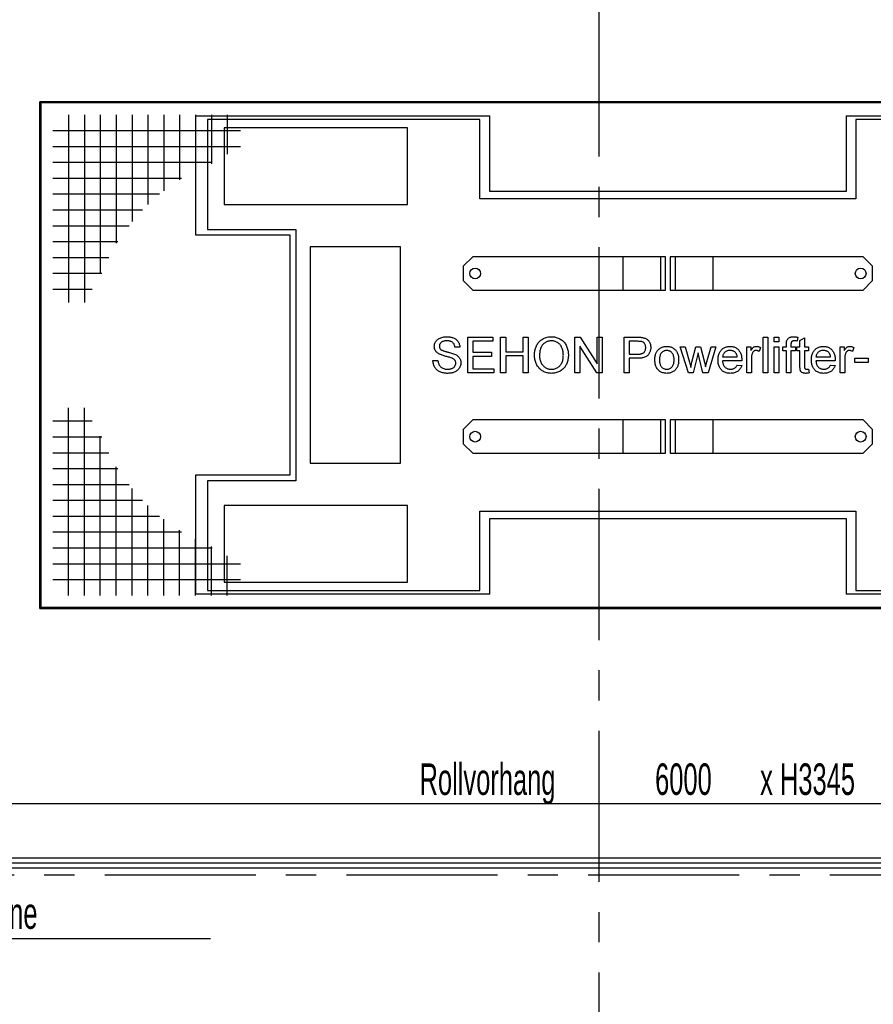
# Model space of a CAD drawing. Header units: millimetres. Extents: x 250 to 59450, y 0 to 41800.
# Tile 52 of 148: x 29463 to 33051, y 14517 to 18656. Entities that reach past the tile are written whole.
import ezdxf

# ---------------------------------------------------------------- set-up
doc = ezdxf.new("R2010")
doc.units = ezdxf.units.MM
doc.header["$LTSCALE"] = 50
doc.header["$PDSIZE"] = -1
doc.linetypes.add('CENTER', pattern=[10.16, 6.35, -1.27, 1.27, -1.27])
doc.linetypes.add('CENTERX2', pattern=[20.32, 12.7, -2.54, 2.54, -2.54])
for name, color, linetype in [('KONTUR', 7, 'Continuous'), ('MASS', 29, 'Continuous'), ('SCHNITT', 5, 'CENTER'), ('TEXT_1', 176, 'Continuous')]:
    doc.layers.add(name, color=color, linetype=linetype)
doc.styles.add('SLDTEXTSTYLE0', font='TXT', dxfattribs={"width": 0.605})
doc.dimstyles.new('SLDDIMSTYLE2', dxfattribs={"dimtxt": 128.415934, "dimasz": 100, "dimexe": 0, "dimexo": 0.0625, "dimgap": 32.103984, "dimtad": 1, "dimdec": 1, "dimrnd": 1e-09, "dimzin": 12, "dimdsep": 46, "dimtxsty": 'SLDTEXTSTYLE0', "dimsah": 1, "dimcen": 0.09, "dimadec": 0, "dimazin": 3, "dimtfac": 1, "dimtdec": 1, "dimtofl": 0, "dimtmove": 0, "dimatfit": 3, "dimfxl": 1, "dimfrac": 2, "dimtolj": 1, "dimtzin": 12, "dimarcsym": 0})

# ---------------------------------------------------------------- blocks, each defined once
blk = doc.blocks.new('Gitterrost')
at = {"color": 7, "linetype": 'Continuous', "lineweight": 0}
blk.add_point((0, 0), dxfattribs=at)
at = {"layer": 'KONTUR', "color": 8, "true_color": 0x808080}
for p, q in [((5817, -2483), (5817, -41924)), ((9150, -2483), (9150, -41924)), ((12483, -2483), (12483, -35964)), ((15817, -2483), (15817, -29510)), ((19150, -2483), (19150, -24930)), ((22483, -2483), (22483, -21376)), ((25817, -2483), (25817, -18520)), ((29150, -2483), (29150, -16196)), ((32483, -2483), (32483, -14306)), ((35817, -2483), (35817, -12787)), ((39150, -2483), (39150, -10787)), ((2483, -5817), (41924, -5817)), ((2483, -9150), (41924, -9150)), ((2483, -12483), (35964, -12483)), ((2483, -15817), (29510, -15817)), ((2483, -19150), (24930, -19150)), ((2483, -22483), (21376, -22483)), ((2483, -25817), (18520, -25817)), ((2483, -29150), (16196, -29150)), ((2483, -32483), (14306, -32483)), ((2483, -35817), (12787, -35817)), ((2483, -39150), (10787, -39150))]:
    blk.add_line(p, q, dxfattribs=at)
blk = doc.blocks.new('Gitterrost_VBP')
at = {"color": 7, "linetype": 'Continuous'}
blk.add_blockref('Gitterrost', (0, 106000), dxfattribs=at)
for p, rotation in [((263500, 106000), 270.0000000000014), ((0, 0), 90.0000000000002), ((263500, 0), 179.9999999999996)]:
    blk.add_blockref('Gitterrost', p, dxfattribs=dict(at, rotation=rotation))
blk = doc.blocks.new('_D_10')
at = {"layer": 'MASS'}
for p, q in [((29187.4, 15181.4), (29187.4, 15384.4)), ((35187.4, 15359.4), (29187.4, 15359.4)), ((35187.4, 15181.4), (35187.4, 15384.4))]:
    blk.add_line(p, q, dxfattribs=at)
for points in [[(29187.4, 15359.4), (29287.4, 15334.4), (29287.4, 15384.4)], [(35187.4, 15359.4), (35087.4, 15384.4), (35087.4, 15334.4)]]:
    blk.add_solid(points, dxfattribs=at)
at = {"layer": 'MASS', "attachment_point": 1, "style": 'SLDTEXTSTYLE0'}
for s, insert, char_height in [('Rollvorhang', (31143.7, 15529.9), 132.292), ('6000', (32133.5, 15529.9), 132.29), ('x H3345', (32575, 15529.9), 132.29)]:
    blk.add_mtext(s, dxfattribs=dict(at, insert=insert, char_height=char_height))
blk = doc.blocks.new('SW_NOTE_0_34')
at = {"layer": 'TEXT_1', "color": 0}
blk.add_line((1915.5, 0), (0, 0), dxfattribs=at)
at = {"layer": 'TEXT_1', "color": 0, "insert": (22.7, 174.5), "char_height": 132.292, "attachment_point": 1, "style": 'SLDTEXTSTYLE0'}
blk.add_mtext('Bedienventil Hebebühne', dxfattribs=at)

msp = doc.modelspace()

# ---------------------------------------------------------------- hatches: boundary and pattern name
at = {"layer": 'SCHNITT', "linetype": 'Continuous', "lineweight": 18}
h = msp.add_hatch(dxfattribs=at)
h.set_pattern_fill('ANSI31', color=256, scale=50, angle=3e-322, style=0)
h.paths.add_polyline_path([(29587.36, 15111.63), (29187.36, 15111.63), (29187.36, 15111.13), (29587.36, 15111.13)], flags=0)
h = msp.add_hatch(dxfattribs=at)
h.set_pattern_fill('ANSI31', color=256, scale=50, angle=3e-322, style=0)
h.paths.add_polyline_path([(29587.36, 15111.13), (30347.36, 15111.13), (30347.36, 15111.63), (29587.36, 15111.63)], flags=0)
h = msp.add_hatch(dxfattribs=at)
h.set_pattern_fill('ANSI31', color=256, scale=50, angle=3e-322, style=0)
h.paths.add_polyline_path([(30697.36, 15111.13), (30697.36, 15111.63), (30347.36, 15111.63), (30347.36, 15111.13)], flags=0)
h = msp.add_hatch(dxfattribs=at)
h.set_pattern_fill('ANSI31', color=256, scale=50, angle=3e-322, style=0)
h.paths.add_polyline_path([(30697.36, 15111.13), (31457.36, 15111.13), (31457.36, 15111.63), (30697.36, 15111.63)], flags=0)
h = msp.add_hatch(dxfattribs=at)
h.set_pattern_fill('ANSI31', color=256, scale=50, angle=3e-322, style=0)
h.paths.add_polyline_path([(31457.36, 15111.63), (31457.36, 15111.13), (31807.36, 15111.13), (31807.36, 15111.63)], flags=0)
h = msp.add_hatch(dxfattribs=at)
h.set_pattern_fill('ANSI31', color=256, scale=50, angle=3e-322, style=0)
h.paths.add_polyline_path([(31807.36, 15111.13), (32567.36, 15111.13), (32567.36, 15111.63), (31807.36, 15111.63)], flags=0)
h = msp.add_hatch(dxfattribs=at)
h.set_pattern_fill('ANSI31', color=256, scale=50, angle=3e-322, style=0)
h.paths.add_polyline_path([(32567.36, 15111.63), (32567.36, 15111.13), (32917.36, 15111.13), (32917.36, 15111.63)], flags=0)
h = msp.add_hatch(dxfattribs=at)
h.set_pattern_fill('ANSI31', color=256, scale=50, angle=3e-322, style=0)
h.paths.add_polyline_path([(32917.36, 15111.13), (33677.36, 15111.13), (33677.36, 15111.63), (32917.36, 15111.63)], flags=0)

# ---------------------------------------------------------------- linework, layer by layer
at = {"color": 7, "linetype": 'CENTERX2'}
for p, q in [((31897.36, 24811.38), (31897.36, 6286.38)), ((26772.36, 15061.38), (57647.36, 15061.38))]:
    msp.add_line(p, q, dxfattribs=at)
at = {"color": 250, "linetype": 'Continuous', "lineweight": 25, "true_color": 0x404040}
for p, q in [((34827.36, 18311.38), (29547.36, 18311.38)), ((29547.36, 18311.38), (29547.36, 16181.38)), ((29547.36, 18311.38), (34827.36, 18311.38)), ((29547.36, 16181.38), (29547.36, 18311.38)), ((29549.86, 18308.88), (29552.36, 18306.38)), ((29552.36, 16186.38), (29549.86, 16183.88)), ((29547.36, 16181.38), (34827.36, 16181.38)), ((34827.36, 16181.38), (29547.36, 16181.38))]:
    msp.add_line(p, q, dxfattribs=at)
at = {"color": 136, "linetype": 'Continuous', "lineweight": 25, "true_color": 0x008080}
for p, q in [((29552.36, 18306.38), (29552.36, 16186.38)), ((34822.36, 18306.38), (29552.36, 18306.38)), ((30201.36, 18251.38), (31438.36, 18251.38)), ((30201.36, 18251.38), (30201.36, 17751.38)), ((31438.36, 17933.88), (31438.36, 18251.38)), ((32936.36, 18251.38), (34173.36, 18251.38)), ((32936.36, 18251.38), (32936.36, 17933.88)), ((30252.36, 18236.38), (30252.36, 17774.38)), ((31397.36, 18236.38), (30252.36, 18236.38)), ((31397.36, 17902.38), (31397.36, 18236.38)), ((32977.36, 18236.38), (32977.36, 17902.38)), ((34122.36, 18236.38), (32977.36, 18236.38)), ((30322.36, 18201.38), (30322.36, 17879.38)), ((31092.36, 18201.38), (30322.36, 18201.38)), ((31092.36, 17879.38), (31092.36, 18201.38)), ((32936.36, 17933.88), (31438.36, 17933.88)), ((30322.36, 17879.38), (31092.36, 17879.38)), ((32977.36, 17902.38), (31397.36, 17902.38)), ((30252.36, 17774.38), (30623.86, 17774.38)), ((30623.86, 17774.38), (30623.86, 16718.38)), ((30201.36, 17751.38), (30598.86, 17751.38)), ((30598.86, 17751.38), (30598.86, 16741.38)), ((30683.86, 17701.38), (30683.86, 16791.38)), ((31063.86, 17701.38), (30683.86, 17701.38)), ((31063.86, 16791.38), (31063.86, 17701.38)), ((31367.36, 17659.38), (31327.36, 17619.38)), ((31997.36, 17659.38), (31367.36, 17659.38)), ((32157.36, 17659.38), (31997.36, 17659.38)), ((31997.36, 17659.38), (31997.36, 17519.38)), ((32177.36, 17659.38), (32157.36, 17659.38)), ((32157.36, 17519.38), (32157.36, 17659.38)), ((32177.36, 17519.38), (32177.36, 17659.38)), ((32217.36, 17659.38), (32197.36, 17659.38)), ((32197.36, 17659.38), (32197.36, 17519.38)), ((32217.36, 17659.38), (32217.36, 17519.38)), ((32377.36, 17659.38), (32217.36, 17659.38)), ((33007.36, 17659.38), (32377.36, 17659.38)), ((32377.36, 17519.38), (32377.36, 17659.38)), ((33047.36, 17619.38), (33007.36, 17659.38)), ((31327.36, 17619.38), (31327.36, 17559.38)), ((33047.36, 17559.38), (33047.36, 17619.38)), ((31327.36, 17559.38), (31367.36, 17519.38)), ((33007.36, 17519.38), (33047.36, 17559.38)), ((31367.36, 17519.38), (31997.36, 17519.38)), ((31997.36, 17519.38), (32157.36, 17519.38)), ((32157.36, 17519.38), (32177.36, 17519.38)), ((32197.36, 17519.38), (32217.36, 17519.38)), ((32217.36, 17519.38), (32377.36, 17519.38)), ((32377.36, 17519.38), (33007.36, 17519.38)), ((31346.01, 17321.38), (31451.78, 17321.38)), ((31346.01, 17171.38), (31346.01, 17321.38)), ((31367.16, 17304.07), (31367.16, 17257.92)), ((31451.78, 17304.07), (31367.16, 17304.07)), ((31451.78, 17321.38), (31451.78, 17304.07)), ((31484.47, 17321.38), (31505.62, 17321.38)), ((31484.47, 17171.38), (31484.47, 17321.38)), ((31505.62, 17321.38), (31505.62, 17259.84)), ((31578.7, 17321.38), (31599.86, 17321.38)), ((31578.7, 17259.84), (31578.7, 17321.38)), ((31599.86, 17321.38), (31599.86, 17171.38)), ((31796.01, 17321.38), (31818.36, 17321.38)), ((31796.01, 17171.38), (31796.01, 17321.38)), ((31818.36, 17321.38), (31890.24, 17209.45)), ((31890.24, 17321.38), (31911.39, 17321.38)), ((31890.24, 17209.45), (31890.24, 17321.38)), ((31911.39, 17321.38), (31911.39, 17171.38)), ((32003.7, 17321.38), (32058.81, 17321.38)), ((32003.7, 17171.38), (32003.7, 17321.38)), ((32024.86, 17304.07), (32024.86, 17250.22)), ((32060.67, 17304.07), (32024.86, 17304.07)), ((32588.32, 17321.38), (32607.55, 17321.38)), ((32588.32, 17171.38), (32588.32, 17321.38)), ((32607.55, 17321.38), (32607.55, 17171.38)), ((32634.47, 17321.38), (32653.7, 17321.38)), ((32634.47, 17302.15), (32634.47, 17321.38)), ((32653.7, 17302.15), (32634.47, 17302.15)), ((32653.7, 17321.38), (32653.7, 17302.15)), ((32733.15, 17321.41), (32730.41, 17305.03)), ((32742.16, 17307.68), (32761.39, 17318.61)), ((32742.16, 17280.99), (32742.16, 17307.68)), ((32761.39, 17318.61), (32761.39, 17280.99)), ((31313.32, 17279.07), (31292.16, 17279.07)), ((31367.16, 17257.92), (31446.01, 17257.92)), ((31446.01, 17257.92), (31446.01, 17240.61)), ((31505.62, 17259.84), (31578.7, 17259.84)), ((31889.04, 17171.38), (31817.16, 17283.31)), ((31817.16, 17283.31), (31817.16, 17171.38)), ((32239.28, 17280.99), (32259.29, 17280.99)), ((32273.5, 17171.38), (32239.28, 17280.99)), ((32259.29, 17280.99), (32277.62, 17217.11)), ((32288.23, 17216.15), (32304.45, 17280.99)), ((32304.45, 17280.99), (32324.34, 17280.99)), ((32324.34, 17280.99), (32340.48, 17216.51)), ((32350.76, 17217.26), (32369.21, 17280.99)), ((32389.28, 17280.99), (32356.8, 17171.38)), ((32369.21, 17280.99), (32389.28, 17280.99)), ((32519.09, 17280.99), (32536.39, 17280.99)), ((32519.09, 17171.38), (32519.09, 17280.99)), ((32536.39, 17280.99), (32536.39, 17265.7)), ((32576.78, 17277.78), (32570.77, 17261.1)), ((32634.47, 17280.99), (32653.7, 17280.99)), ((32634.47, 17171.38), (32634.47, 17280.99)), ((32653.7, 17280.99), (32653.7, 17171.38)), ((32669.84, 17280.99), (32685.22, 17280.99)), ((32669.84, 17263.69), (32669.84, 17280.99)), ((32685.22, 17263.69), (32669.84, 17263.69)), ((32685.22, 17280.99), (32685.22, 17292.14)), ((32685.22, 17171.38), (32685.22, 17263.69)), ((32704.45, 17290.28), (32704.45, 17280.99)), ((32704.45, 17280.99), (32723.68, 17280.99)), ((32723.68, 17263.69), (32704.45, 17263.69)), ((32704.45, 17263.69), (32704.45, 17171.38)), ((32723.68, 17280.99), (32723.68, 17263.69)), ((32728.7, 17280.99), (32742.16, 17280.99)), ((32728.7, 17263.69), (32728.7, 17280.99)), ((32742.16, 17263.69), (32728.7, 17263.69)), ((32742.16, 17202.18), (32742.16, 17263.69)), ((32761.39, 17280.99), (32778.7, 17280.99)), ((32761.39, 17263.69), (32761.39, 17201.49)), ((32778.7, 17263.69), (32761.39, 17263.69)), ((32778.7, 17280.99), (32778.7, 17263.69)), ((32911.39, 17280.99), (32928.7, 17280.99)), ((32911.39, 17171.38), (32911.39, 17280.99)), ((32928.7, 17280.99), (32928.7, 17265.7)), ((32969.09, 17277.78), (32963.08, 17261.1)), ((31199.86, 17223.3), (31221.01, 17223.3)), ((31367.16, 17240.61), (31367.16, 17188.69)), ((31446.01, 17240.61), (31367.16, 17240.61)), ((31578.7, 17242.53), (31505.62, 17242.53)), ((31505.62, 17242.53), (31505.62, 17171.38)), ((31578.7, 17171.38), (31578.7, 17242.53)), ((32024.86, 17250.22), (32061.03, 17250.22)), ((32061.6, 17232.92), (32024.86, 17232.92)), ((32024.86, 17232.92), (32024.86, 17171.38)), ((32277.62, 17217.11), (32283.15, 17194.18)), ((32314.28, 17255.69), (32294.09, 17171.38)), ((32318.79, 17235.89), (32314.28, 17255.69)), ((32334.44, 17171.38), (32318.79, 17235.89)), ((32340.48, 17216.51), (32345.05, 17196.47)), ((32345.05, 17196.47), (32350.76, 17217.26)), ((32417.16, 17238.69), (32478.7, 17238.69)), ((32497.84, 17221.38), (32417.16, 17221.38)), ((32538.32, 17229.61), (32538.32, 17171.38)), ((32809.47, 17238.69), (32871.01, 17238.69)), ((32890.15, 17221.38), (32809.47, 17221.38)), ((32930.62, 17229.61), (32930.62, 17171.38)), ((32972.93, 17232.92), (33028.7, 17232.92)), ((32972.93, 17215.61), (32972.93, 17232.92)), ((33028.7, 17232.92), (33028.7, 17215.61)), ((31367.16, 17188.69), (31455.62, 17188.69)), ((31455.62, 17188.69), (31455.62, 17171.38)), ((32478.49, 17204.07), (32497.33, 17202.15)), ((32778.7, 17187.24), (32780.62, 17171.11)), ((32870.8, 17204.07), (32889.64, 17202.15)), ((33028.7, 17215.61), (32972.93, 17215.61)), ((31455.62, 17171.38), (31346.01, 17171.38)), ((31505.62, 17171.38), (31484.47, 17171.38)), ((31599.86, 17171.38), (31578.7, 17171.38)), ((31817.16, 17171.38), (31796.01, 17171.38)), ((31911.39, 17171.38), (31889.04, 17171.38)), ((32024.86, 17171.38), (32003.7, 17171.38)), ((32294.09, 17171.38), (32273.5, 17171.38)), ((32356.8, 17171.38), (32334.44, 17171.38)), ((32538.32, 17171.38), (32519.09, 17171.38)), ((32607.55, 17171.38), (32588.32, 17171.38)), ((32653.7, 17171.38), (32634.47, 17171.38)), ((32704.45, 17171.38), (32685.22, 17171.38)), ((32930.62, 17171.38), (32911.39, 17171.38)), ((31367.36, 16973.38), (31327.36, 16933.38)), ((31997.36, 16973.38), (31367.36, 16973.38)), ((32157.36, 16973.38), (31997.36, 16973.38)), ((31997.36, 16973.38), (31997.36, 16833.38)), ((32177.36, 16973.38), (32157.36, 16973.38)), ((32157.36, 16833.38), (32157.36, 16973.38)), ((32177.36, 16833.38), (32177.36, 16973.38)), ((32197.36, 16973.38), (32197.36, 16833.38)), ((32217.36, 16973.38), (32197.36, 16973.38)), ((32217.36, 16973.38), (32217.36, 16833.38)), ((32377.36, 16973.38), (32217.36, 16973.38)), ((33007.36, 16973.38), (32377.36, 16973.38)), ((32377.36, 16833.38), (32377.36, 16973.38)), ((33047.36, 16933.38), (33007.36, 16973.38)), ((31327.36, 16933.38), (31327.36, 16873.38)), ((33047.36, 16873.38), (33047.36, 16933.38)), ((31327.36, 16873.38), (31367.36, 16833.38)), ((33007.36, 16833.38), (33047.36, 16873.38)), ((31367.36, 16833.38), (31997.36, 16833.38)), ((31997.36, 16833.38), (32157.36, 16833.38)), ((32157.36, 16833.38), (32177.36, 16833.38)), ((32197.36, 16833.38), (32217.36, 16833.38)), ((32217.36, 16833.38), (32377.36, 16833.38)), ((32377.36, 16833.38), (33007.36, 16833.38)), ((30683.86, 16791.38), (31063.86, 16791.38)), ((30598.86, 16741.38), (30201.36, 16741.38)), ((30201.36, 16741.38), (30201.36, 16241.38)), ((30252.36, 16718.38), (30252.36, 16256.38)), ((30623.86, 16718.38), (30252.36, 16718.38)), ((30322.36, 16613.38), (30322.36, 16291.38)), ((31092.36, 16613.38), (30322.36, 16613.38)), ((31092.36, 16291.38), (31092.36, 16613.38)), ((31397.36, 16590.38), (32977.36, 16590.38)), ((31397.36, 16256.38), (31397.36, 16590.38)), ((31438.36, 16241.38), (31438.36, 16558.88)), ((31438.36, 16558.88), (32936.36, 16558.88)), ((32936.36, 16558.88), (32936.36, 16241.38)), ((32977.36, 16590.38), (32977.36, 16256.38)), ((30322.36, 16291.38), (31092.36, 16291.38)), ((31438.36, 16241.38), (30201.36, 16241.38)), ((30252.36, 16256.38), (31397.36, 16256.38)), ((34173.36, 16241.38), (32936.36, 16241.38)), ((32977.36, 16256.38), (34122.36, 16256.38)), ((29552.36, 16186.38), (34822.36, 16186.38))]:
    msp.add_line(p, q, dxfattribs=at)
at = {"color": 17, "linetype": 'Continuous', "lineweight": 25, "true_color": 0x804040}
for p, q in [((35187.36, 15131.38), (29187.36, 15131.38)), ((29187.36, 15111.63), (29587.36, 15111.63)), ((29587.36, 15111.13), (29187.36, 15111.13)), ((29587.36, 15111.63), (29587.36, 15111.13)), ((29587.36, 15111.63), (30347.36, 15111.63)), ((29587.36, 15111.63), (29587.36, 15111.13)), ((30347.36, 15111.13), (29587.36, 15111.13)), ((30347.36, 15111.13), (30347.36, 15111.63)), ((30347.36, 15111.63), (30697.36, 15111.63)), ((30347.36, 15111.13), (30347.36, 15111.63)), ((30697.36, 15111.13), (30347.36, 15111.13)), ((30697.36, 15111.63), (30697.36, 15111.13)), ((30697.36, 15111.63), (31457.36, 15111.63)), ((30697.36, 15111.63), (30697.36, 15111.13)), ((31457.36, 15111.13), (30697.36, 15111.13)), ((31457.36, 15111.13), (31457.36, 15111.63)), ((31457.36, 15111.13), (31457.36, 15111.63)), ((31457.36, 15111.63), (31807.36, 15111.63)), ((31807.36, 15111.13), (31457.36, 15111.13)), ((31807.36, 15111.63), (31807.36, 15111.13)), ((31807.36, 15111.63), (32567.36, 15111.63)), ((31807.36, 15111.63), (31807.36, 15111.13)), ((32567.36, 15111.13), (31807.36, 15111.13)), ((32567.36, 15111.13), (32567.36, 15111.63)), ((32567.36, 15111.63), (32917.36, 15111.63)), ((32567.36, 15111.13), (32567.36, 15111.63)), ((32917.36, 15111.13), (32567.36, 15111.13)), ((32917.36, 15111.63), (32917.36, 15111.13)), ((32917.36, 15111.63), (33677.36, 15111.63)), ((32917.36, 15111.63), (32917.36, 15111.13)), ((33677.36, 15111.13), (32917.36, 15111.13)), ((29187.36, 15091.38), (35187.36, 15091.38))]:
    msp.add_line(p, q, dxfattribs=at)
at = {"color": 136, "linetype": 'Continuous', "lineweight": 25, "true_color": 0x008080}
for centre in [(31377.36, 17589.38), (32997.36, 17589.38), (31377.36, 16903.38), (32997.36, 16903.38)]:
    msp.add_circle(centre, 22.5, dxfattribs=at)
for points, knots in [([(31205.62, 17282.22), (31205.73, 17284.54), (31205.94, 17289.17), (31207.96, 17295.87), (31210.97, 17302.14), (31215.06, 17307.79), (31220.18, 17312.52), (31226.38, 17316.5), (31233.54, 17319.58), (31241.42, 17321.79), (31249.52, 17323.07), (31254.97, 17323.22), (31257.7, 17323.3)], [0, 0, 0, 0, 0.0933232, 0.1866883, 0.2800375, 0.3733098, 0.466578, 0.5598651, 0.6698554, 0.7799106, 0.8899516, 1, 1, 1, 1]), ([(31258.54, 17305.99), (31256.72, 17305.96), (31253.08, 17305.9), (31247.65, 17305.21), (31242.32, 17303.95), (31237.83, 17302.02), (31234.34, 17299.57), (31231.76, 17296.98), (31229.55, 17294.07), (31227.93, 17290.79), (31226.96, 17287.25), (31226.84, 17284.82), (31226.78, 17283.61)], [0, 0, 0, 0, 0.1250467, 0.2501212, 0.3751538, 0.5000613, 0.5833801, 0.6667159, 0.7500511, 0.8333831, 0.9167033, 1, 1, 1, 1]), ([(31257.7, 17323.3), (31259.82, 17323.25), (31264.07, 17323.16), (31270.42, 17322.53), (31276.68, 17321.34), (31282.83, 17319.62), (31288.75, 17317.23), (31294.34, 17314.16), (31299.62, 17310.18), (31304.3, 17305.22), (31308.14, 17299.31), (31310.94, 17292.87), (31312.8, 17286.07), (31313.15, 17281.4), (31313.32, 17279.07)], [0, 0, 0, 0, 0.0800362, 0.160049, 0.240088, 0.3201287, 0.40013, 0.4801035, 0.5600566, 0.6480039, 0.7359931, 0.8239587, 0.9119972, 1, 1, 1, 1]), ([(31292.16, 17279.07), (31291.92, 17280.86), (31291.45, 17284.45), (31289.74, 17289.61), (31287.21, 17294.44), (31283.64, 17298.57), (31279.25, 17301.75), (31274.31, 17303.88), (31269.14, 17305.18), (31263.86, 17305.88), (31260.31, 17305.95), (31258.54, 17305.99)], [0, 0, 0, 0, 0.1120569, 0.2240787, 0.3360392, 0.4479489, 0.5598352, 0.6697972, 0.7798562, 0.8899109, 1, 1, 1, 1]), ([(31626.78, 17244.39), (31626.83, 17247.19), (31626.92, 17252.79), (31627.78, 17261.15), (31629.31, 17269.41), (31631.65, 17277.49), (31634.79, 17285.28), (31638.84, 17292.66), (31643.84, 17299.44), (31649.74, 17305.62), (31656.44, 17311.14), (31663.96, 17315.74), (31672.03, 17319.29), (31680.53, 17321.64), (31689.22, 17323.07), (31695.09, 17323.22), (31698.02, 17323.3)], [0, 0, 0, 0, 0.0700133, 0.14002, 0.2100315, 0.2800369, 0.3500417, 0.4200331, 0.4900432, 0.560026, 0.6333635, 0.7066827, 0.7800022, 0.8533223, 0.9266669, 1, 1, 1, 1]), ([(31698.14, 17305.99), (31696.03, 17305.93), (31691.82, 17305.82), (31685.58, 17304.65), (31679.53, 17302.78), (31673.77, 17300.12), (31668.45, 17296.68), (31663.54, 17292.69), (31659.15, 17288.09), (31655.42, 17282.3), (31652.39, 17275.51), (31650.15, 17267.87), (31648.82, 17260.02), (31648.06, 17252.1), (31647.98, 17246.8), (31647.93, 17244.15)], [0, 0, 0, 0, 0.06999035, 0.14001603, 0.20999253, 0.2799823, 0.34999385, 0.41998133, 0.48998045, 0.55997565, 0.64795662, 0.73595199, 0.82396278, 0.91198004, 1, 1, 1, 1]), ([(31698.02, 17323.3), (31700.77, 17323.23), (31706.28, 17323.1), (31714.44, 17321.75), (31722.41, 17319.55), (31730.06, 17316.42), (31737.27, 17312.37), (31743.93, 17307.47), (31749.95, 17301.79), (31755.17, 17295.2), (31759.64, 17287.94), (31763.21, 17280.05), (31765.95, 17271.83), (31767.79, 17263.37), (31768.9, 17254.78), (31769.02, 17249.02), (31769.09, 17246.14)], [0, 0, 0, 0, 0.070009, 0.1400109, 0.210007, 0.2799996, 0.3499991, 0.4199875, 0.4899834, 0.5599755, 0.633294, 0.7066254, 0.77997, 0.8533044, 0.9266478, 1, 1, 1, 1]), ([(31747.93, 17246.29), (31747.88, 17248.62), (31747.78, 17253.28), (31747.05, 17260.26), (31745.64, 17267.12), (31743.63, 17273.83), (31740.86, 17280.28), (31737.26, 17286.29), (31732.97, 17291.61), (31728.06, 17296.06), (31722.75, 17299.68), (31716.99, 17302.56), (31710.87, 17304.53), (31704.56, 17305.81), (31700.28, 17305.93), (31698.14, 17305.99)], [0, 0, 0, 0, 0.0800193, 0.1600501, 0.2400626, 0.3200654, 0.4000723, 0.4800554, 0.560028, 0.6333523, 0.7066813, 0.7800028, 0.8533252, 0.9266551, 1, 1, 1, 1]), ([(32058.81, 17321.38), (32062.97, 17321.32), (32068.77, 17321.23), (32076.2, 17320.74), (32079.43, 17320.22), (32081.05, 17319.97)], [0, 0, 0, 0, 0.5599657, 0.7800078, 1, 1, 1, 1]), ([(32077.95, 17302.75), (32076.36, 17303.06), (32073.18, 17303.69), (32067.38, 17304), (32063.22, 17304.04), (32060.67, 17304.07)], [0, 0, 0, 0, 0.2798491, 0.5598958, 1, 1, 1, 1]), ([(32094.09, 17277.66), (32094.04, 17279.15), (32093.96, 17282.14), (32093.05, 17286.56), (32091.53, 17290.79), (32089.4, 17294.4), (32086.94, 17297.36), (32084.31, 17299.73), (32081.27, 17301.56), (32079.06, 17302.35), (32077.95, 17302.75)], [0, 0, 0, 0, 0.1400105, 0.2799995, 0.4199687, 0.5599388, 0.669967, 0.7799833, 0.8899791, 1, 1, 1, 1]), ([(32081.05, 17319.97), (32082.86, 17319.62), (32086.48, 17318.92), (32091.71, 17317.09), (32096.72, 17314.71), (32101.26, 17311.51), (32105.21, 17307.61), (32108.66, 17302.85), (32111.54, 17297.35), (32113.72, 17291.19), (32115.04, 17284.78), (32115.17, 17280.43), (32115.24, 17278.26)], [0, 0, 0, 0, 0.0933496, 0.1867183, 0.2800126, 0.3733758, 0.4666681, 0.5600116, 0.6700119, 0.7799706, 0.8900048, 1, 1, 1, 1]), ([(32685.22, 17292.14), (32685.23, 17293.63), (32685.26, 17296.59), (32685.62, 17300.71), (32686.16, 17304.5), (32686.9, 17306.72), (32687.27, 17307.83)], [0, 0, 0, 0, 0.2800282, 0.5599765, 0.7800811, 1, 1, 1, 1]), ([(32687.27, 17307.83), (32687.97, 17309.3), (32689.37, 17312.25), (32692.72, 17315.88), (32696.59, 17318.87), (32701.04, 17321.14), (32705.93, 17322.44), (32711, 17323.18), (32714.41, 17323.26), (32716.11, 17323.3)], [0, 0, 0, 0, 0.1398789, 0.2799115, 0.4198664, 0.559863, 0.7065781, 0.8532592, 1, 1, 1, 1]), ([(32719.66, 17305.99), (32718.7, 17305.97), (32716.78, 17305.92), (32713.92, 17305.55), (32711.14, 17304.78), (32708.54, 17303.48), (32706.56, 17301.32), (32705.47, 17298.67), (32704.82, 17295.92), (32704.5, 17293.1), (32704.47, 17291.22), (32704.45, 17290.28)], [0, 0, 0, 0, 0.1120662, 0.2240374, 0.3361153, 0.4481235, 0.5598606, 0.6698112, 0.7799952, 0.889893, 1, 1, 1, 1]), ([(32716.11, 17323.3), (32717.71, 17323.26), (32720.92, 17323.19), (32726.62, 17322.6), (32730.67, 17321.86), (32733.15, 17321.41)], [0, 0, 0, 0, 0.2799962, 0.560069, 1, 1, 1, 1]), ([(32730.41, 17305.03), (32728.42, 17305.33), (32724.85, 17305.87), (32721.24, 17305.95), (32719.66, 17305.99)], [0, 0, 0, 0, 0.5599243, 1, 1, 1, 1]), ([(31227.77, 17249.8), (31226.06, 17250.72), (31222.65, 17252.57), (31217.89, 17255.95), (31213.71, 17260.02), (31210.48, 17264.37), (31208.18, 17268.82), (31206.71, 17273.16), (31205.76, 17277.65), (31205.67, 17280.7), (31205.62, 17282.22)], [0, 0, 0, 0, 0.1400088, 0.2800031, 0.419982, 0.5599584, 0.6699378, 0.7800044, 0.8899614, 1, 1, 1, 1]), ([(31226.78, 17283.61), (31226.84, 17282.23), (31226.97, 17279.48), (31228.19, 17275.82), (31229.94, 17272.72), (31231.42, 17271.15), (31232.16, 17270.36)], [0, 0, 0, 0, 0.2799127, 0.5600504, 0.7798288, 1, 1, 1, 1]), ([(31232.16, 17270.36), (31233.49, 17269.35), (31236.17, 17267.33), (31240.82, 17265.39), (31245.52, 17263.69), (31250.31, 17262.19), (31255.14, 17260.85), (31260, 17259.64), (31266.21, 17258.09), (31273.75, 17256.11), (31282.58, 17253.57), (31288.29, 17251.34), (31291.14, 17250.22)], [0, 0, 0, 0, 0.0798498, 0.1598372, 0.239855, 0.3198736, 0.3998931, 0.4799132, 0.5599329, 0.706636, 0.8533339, 1, 1, 1, 1]), ([(32061.03, 17250.22), (32062.57, 17250.25), (32065.64, 17250.3), (32070.23, 17250.72), (32074.77, 17251.52), (32079.19, 17252.84), (32083.38, 17254.79), (32086.96, 17257.61), (32089.79, 17261.05), (32091.84, 17264.89), (32093.23, 17269.02), (32093.95, 17273.32), (32094.04, 17276.21), (32094.09, 17277.66)], [0, 0, 0, 0, 0.093384, 0.1867623, 0.2801411, 0.3734818, 0.4667827, 0.5600324, 0.6479947, 0.7359462, 0.8239423, 0.9119831, 1, 1, 1, 1]), ([(32115.24, 17278.26), (32115.19, 17276.38), (32115.1, 17272.64), (32114.25, 17267.06), (32112.76, 17261.63), (32110.67, 17256.4), (32107.87, 17251.51), (32104.55, 17246.96), (32100.63, 17242.89), (32095.54, 17239.47), (32089.51, 17236.75), (32082.69, 17234.86), (32075.72, 17233.63), (32068.67, 17233.03), (32063.96, 17232.96), (32061.6, 17232.92)], [0, 0, 0, 0, 0.0700044, 0.140024, 0.2100064, 0.2800088, 0.3500092, 0.4200053, 0.4899918, 0.5599756, 0.6479592, 0.7359412, 0.8239608, 0.911979, 1, 1, 1, 1]), ([(32132.55, 17226.19), (32132.6, 17228.48), (32132.7, 17233.06), (32133.4, 17239.91), (32134.75, 17246.67), (32136.66, 17252.78), (32139.07, 17258.17), (32141.84, 17262.82), (32145.11, 17267.15), (32147.73, 17269.63), (32149.04, 17270.87)], [0, 0, 0, 0, 0.1400048, 0.2800018, 0.4199972, 0.5599832, 0.6699855, 0.7799983, 0.8899954, 1, 1, 1, 1]), ([(32149.04, 17270.87), (32150.81, 17272.29), (32154.35, 17275.15), (32160.35, 17278.42), (32166.26, 17280.72), (32171.95, 17282.04), (32177.26, 17282.81), (32180.82, 17282.88), (32182.61, 17282.92)], [0, 0, 0, 0, 0.1866219, 0.3732873, 0.5599109, 0.7065883, 0.8533038, 1, 1, 1, 1]), ([(32182.61, 17265.61), (32180.85, 17265.54), (32177.33, 17265.41), (32172.22, 17264.01), (32167.4, 17261.82), (32163.17, 17258.64), (32159.49, 17254.84), (32156.43, 17250.14), (32154.16, 17244.67), (32152.68, 17238.63), (32151.91, 17232.45), (32151.82, 17228.31), (32151.78, 17226.25)], [0, 0, 0, 0, 0.0933368, 0.1866352, 0.2799556, 0.3732456, 0.4665668, 0.5598913, 0.6698641, 0.7798912, 0.889934, 1, 1, 1, 1]), ([(32182.61, 17282.92), (32184.85, 17282.85), (32189.32, 17282.71), (32195.95, 17281.51), (32202.38, 17279.52), (32208.43, 17276.55), (32213.97, 17272.71), (32218.9, 17268.13), (32223.29, 17262.73), (32226.89, 17256.51), (32229.64, 17249.63), (32231.38, 17242.44), (32232.4, 17235.11), (32232.5, 17230.18), (32232.55, 17227.72)], [0, 0, 0, 0, 0.08000826, 0.1600223, 0.24001441, 0.32000196, 0.39999602, 0.47999061, 0.55998297, 0.64796583, 0.73595799, 0.82395619, 0.91198287, 1, 1, 1, 1]), ([(32213.32, 17226.82), (32213.27, 17228.9), (32213.17, 17233.06), (32212.34, 17239.26), (32210.73, 17245.3), (32208.2, 17251.04), (32204.74, 17255.73), (32200.87, 17259.45), (32196.79, 17262.2), (32192.3, 17264.21), (32187.52, 17265.43), (32184.24, 17265.55), (32182.61, 17265.61)], [0, 0, 0, 0, 0.11206837, 0.22410158, 0.33610216, 0.44808491, 0.56002634, 0.64802628, 0.73602763, 0.82399131, 0.91198231, 1, 1, 1, 1]), ([(32397.93, 17225.25), (32397.97, 17227.57), (32398.05, 17232.19), (32398.84, 17239.09), (32400.23, 17245.89), (32402.33, 17252.52), (32405.32, 17258.79), (32409.08, 17264.64), (32413.63, 17269.65), (32418.64, 17273.89), (32424, 17277.34), (32429.84, 17279.9), (32435.94, 17281.73), (32442.24, 17282.74), (32446.47, 17282.86), (32448.59, 17282.92)], [0, 0, 0, 0, 0.0800161, 0.1600326, 0.2400386, 0.320049, 0.4000292, 0.4800168, 0.5600113, 0.6333356, 0.7066608, 0.779992, 0.8533207, 0.9266568, 1, 1, 1, 1]), ([(32448.5, 17265.61), (32446.79, 17265.55), (32443.37, 17265.44), (32438.32, 17264.42), (32433.48, 17262.67), (32429.02, 17260.09), (32425.07, 17256.84), (32421.76, 17252.96), (32419.32, 17248.52), (32417.75, 17243.7), (32417.36, 17240.36), (32417.16, 17238.69)], [0, 0, 0, 0, 0.11204842, 0.22406117, 0.33607592, 0.44808469, 0.56006297, 0.66999248, 0.77996632, 0.88997321, 1, 1, 1, 1]), ([(32471.64, 17256.41), (32470.49, 17257.52), (32468.18, 17259.72), (32464.06, 17262.22), (32459.38, 17264.17), (32454.14, 17265.41), (32450.38, 17265.54), (32448.5, 17265.61)], [0, 0, 0, 0, 0.18667304, 0.37333771, 0.56002953, 0.77996473, 1, 1, 1, 1]), ([(32448.59, 17282.92), (32450.85, 17282.84), (32455.37, 17282.69), (32462.07, 17281.49), (32468.51, 17279.31), (32474.57, 17276.21), (32480.06, 17272.21), (32484.92, 17267.45), (32489.19, 17261.87), (32492.65, 17255.49), (32495.17, 17248.45), (32496.83, 17241.17), (32497.8, 17233.76), (32497.89, 17228.79), (32497.93, 17226.31)], [0, 0, 0, 0, 0.0800023, 0.1600301, 0.2400019, 0.3199856, 0.3999783, 0.4799757, 0.5599607, 0.6479494, 0.7359493, 0.8239518, 0.9119793, 1, 1, 1, 1]), ([(32536.39, 17265.7), (32537.11, 17266.89), (32538.54, 17269.28), (32540.86, 17272.75), (32543.44, 17276.04), (32546.49, 17279.02), (32550.21, 17281.25), (32554.4, 17282.66), (32557.32, 17282.83), (32558.78, 17282.92)], [0, 0, 0, 0, 0.14008256, 0.2801337, 0.42024512, 0.56024935, 0.70678673, 0.85345918, 1, 1, 1, 1]), ([(32558.03, 17265.61), (32556.93, 17265.55), (32554.74, 17265.42), (32551.59, 17264.37), (32548.71, 17262.75), (32546.18, 17260.53), (32544.06, 17257.88), (32542.38, 17254.85), (32541.65, 17252.67), (32541.29, 17251.58)], [0, 0, 0, 0, 0.1399504, 0.2800089, 0.4199177, 0.5599489, 0.7066001, 0.8532963, 1, 1, 1, 1]), ([(32570.77, 17261.1), (32569.7, 17261.81), (32567.57, 17263.24), (32564.25, 17264.59), (32561.05, 17265.48), (32559.04, 17265.57), (32558.03, 17265.61)], [0, 0, 0, 0, 0.27997354, 0.5600591, 0.77992969, 1, 1, 1, 1]), ([(32558.78, 17282.92), (32560.55, 17282.83), (32564.08, 17282.64), (32568.86, 17281.37), (32573.1, 17279.74), (32575.55, 17278.43), (32576.78, 17277.78)], [0, 0, 0, 0, 0.2798699, 0.5600339, 0.7798972, 1, 1, 1, 1]), ([(32790.24, 17225.25), (32790.28, 17227.57), (32790.35, 17232.19), (32791.15, 17239.09), (32792.54, 17245.89), (32794.63, 17252.52), (32797.63, 17258.79), (32801.39, 17264.64), (32805.94, 17269.65), (32810.94, 17273.89), (32816.31, 17277.34), (32822.15, 17279.9), (32828.25, 17281.73), (32834.54, 17282.74), (32838.78, 17282.86), (32840.9, 17282.92)], [0, 0, 0, 0, 0.0800161, 0.1600326, 0.2400386, 0.320049, 0.4000292, 0.4800168, 0.5600113, 0.6333356, 0.7066608, 0.779992, 0.8533207, 0.9266568, 1, 1, 1, 1]), ([(32840.81, 17265.61), (32839.1, 17265.55), (32835.68, 17265.44), (32830.63, 17264.42), (32825.78, 17262.67), (32821.33, 17260.09), (32817.37, 17256.84), (32814.07, 17252.96), (32811.63, 17248.52), (32810.06, 17243.7), (32809.67, 17240.36), (32809.47, 17238.69)], [0, 0, 0, 0, 0.1120484, 0.2240612, 0.3360759, 0.4480847, 0.560063, 0.6699925, 0.7799663, 0.8899732, 1, 1, 1, 1]), ([(32863.95, 17256.41), (32862.79, 17257.52), (32860.48, 17259.72), (32856.37, 17262.22), (32851.69, 17264.17), (32846.45, 17265.41), (32842.69, 17265.54), (32840.81, 17265.61)], [0, 0, 0, 0, 0.18667304, 0.37333771, 0.56002953, 0.77996473, 1, 1, 1, 1]), ([(32840.9, 17282.92), (32843.16, 17282.84), (32847.68, 17282.69), (32854.38, 17281.49), (32860.82, 17279.31), (32866.87, 17276.21), (32872.37, 17272.21), (32877.23, 17267.45), (32881.5, 17261.87), (32884.96, 17255.49), (32887.48, 17248.45), (32889.14, 17241.17), (32890.1, 17233.76), (32890.19, 17228.79), (32890.24, 17226.31)], [0, 0, 0, 0, 0.0800023, 0.1600301, 0.2400019, 0.3199856, 0.3999783, 0.4799757, 0.5599607, 0.6479494, 0.7359493, 0.8239518, 0.9119793, 1, 1, 1, 1]), ([(32928.7, 17265.7), (32929.42, 17266.89), (32930.84, 17269.28), (32933.17, 17272.75), (32935.75, 17276.04), (32938.8, 17279.02), (32942.52, 17281.25), (32946.71, 17282.66), (32949.63, 17282.83), (32951.09, 17282.92)], [0, 0, 0, 0, 0.1400826, 0.2801337, 0.4202451, 0.5602494, 0.7067867, 0.8534592, 1, 1, 1, 1]), ([(32950.34, 17265.61), (32949.24, 17265.55), (32947.04, 17265.42), (32943.9, 17264.37), (32941.02, 17262.75), (32938.49, 17260.53), (32936.37, 17257.88), (32934.69, 17254.85), (32933.96, 17252.67), (32933.6, 17251.58)], [0, 0, 0, 0, 0.1399504, 0.2800089, 0.4199177, 0.5599489, 0.7066001, 0.8532963, 1, 1, 1, 1]), ([(32963.08, 17261.1), (32962.01, 17261.81), (32959.87, 17263.24), (32956.55, 17264.59), (32953.36, 17265.48), (32951.34, 17265.57), (32950.34, 17265.61)], [0, 0, 0, 0, 0.2799735, 0.5600591, 0.7799297, 1, 1, 1, 1]), ([(32951.09, 17282.92), (32952.85, 17282.83), (32956.39, 17282.64), (32961.17, 17281.37), (32965.41, 17279.74), (32967.86, 17278.43), (32969.09, 17277.78)], [0, 0, 0, 0, 0.2798699, 0.5600339, 0.7798972, 1, 1, 1, 1]), ([(31262.69, 17169.45), (31260.2, 17169.49), (31255.22, 17169.56), (31247.79, 17170.37), (31240.44, 17171.72), (31233.28, 17173.88), (31226.45, 17176.93), (31220.12, 17180.93), (31214.63, 17185.72), (31210.1, 17191.15), (31206.48, 17196.97), (31203.56, 17203.18), (31201.53, 17209.73), (31200.22, 17216.46), (31199.98, 17221.02), (31199.86, 17223.3)], [0, 0, 0, 0, 0.0800294, 0.1600584, 0.240061, 0.3200631, 0.4000446, 0.4800171, 0.5599976, 0.6333242, 0.7066505, 0.7799819, 0.8533208, 0.9266605, 1, 1, 1, 1]), ([(31221.01, 17223.3), (31221.24, 17221.41), (31221.7, 17217.63), (31223.07, 17212.08), (31225.01, 17206.69), (31227.83, 17201.69), (31231.6, 17197.36), (31236.42, 17193.66), (31242.04, 17190.59), (31248.39, 17188.3), (31255.02, 17186.99), (31259.51, 17186.84), (31261.75, 17186.76)], [0, 0, 0, 0, 0.09336315, 0.18672067, 0.28006643, 0.37335829, 0.46667734, 0.55999744, 0.66998761, 0.77996731, 0.8899867, 1, 1, 1, 1]), ([(31280.02, 17233.19), (31277.61, 17234.06), (31272.79, 17235.79), (31265.37, 17237.82), (31257.95, 17239.83), (31250.4, 17241.8), (31242.78, 17243.99), (31235.12, 17246.51), (31230.22, 17248.7), (31227.77, 17249.8)], [0, 0, 0, 0, 0.1399764, 0.2799968, 0.4200142, 0.5600334, 0.7067176, 0.8533873, 1, 1, 1, 1]), ([(31296.01, 17212.93), (31295.95, 17214.23), (31295.83, 17216.81), (31294.76, 17220.56), (31292.96, 17224.01), (31290.42, 17227.05), (31287.25, 17229.52), (31283.74, 17231.57), (31281.26, 17232.65), (31280.02, 17233.19)], [0, 0, 0, 0, 0.14002416, 0.27991944, 0.41996203, 0.55988414, 0.70656687, 0.85326662, 1, 1, 1, 1]), ([(31291.14, 17250.22), (31293.14, 17249.27), (31297.15, 17247.35), (31302.69, 17243.63), (31307.71, 17239.24), (31311.5, 17234.31), (31314.22, 17229.28), (31315.94, 17224.33), (31317, 17219.19), (31317.11, 17215.7), (31317.16, 17213.96)], [0, 0, 0, 0, 0.1400483, 0.2800559, 0.4200345, 0.5599381, 0.669918, 0.7799322, 0.8899725, 1, 1, 1, 1]), ([(31697.93, 17169.45), (31695.23, 17169.52), (31689.83, 17169.65), (31681.82, 17170.96), (31673.98, 17173.04), (31666.47, 17176.11), (31659.38, 17180.04), (31652.79, 17184.79), (31646.84, 17190.29), (31641.52, 17196.59), (31637.02, 17203.65), (31633.31, 17211.3), (31630.4, 17219.28), (31628.3, 17227.51), (31627.01, 17235.91), (31626.86, 17241.57), (31626.78, 17244.39)], [0, 0, 0, 0, 0.070008, 0.1400182, 0.2100037, 0.2800011, 0.3500027, 0.419999, 0.4899791, 0.5599762, 0.6333071, 0.7066486, 0.7799917, 0.8533291, 0.9266699, 1, 1, 1, 1]), ([(31647.93, 17244.15), (31647.98, 17241.49), (31648.09, 17236.17), (31649.28, 17228.26), (31651.19, 17220.5), (31654.28, 17213.11), (31658.44, 17206.27), (31663.32, 17200.66), (31668.46, 17196.13), (31673.72, 17192.68), (31679.38, 17189.95), (31685.38, 17188.07), (31691.57, 17186.94), (31695.75, 17186.82), (31697.84, 17186.76)], [0, 0, 0, 0, 0.0933468, 0.1867052, 0.2800381, 0.3733624, 0.4666585, 0.5599664, 0.6333101, 0.7066415, 0.7799765, 0.853304, 0.9266578, 1, 1, 1, 1]), ([(31697.84, 17186.76), (31700.18, 17186.83), (31704.86, 17186.97), (31711.76, 17188.4), (31718.41, 17190.71), (31724.58, 17194.11), (31730.14, 17198.41), (31735.06, 17203.44), (31739.35, 17209.32), (31742.71, 17216.04), (31745.29, 17223.33), (31746.87, 17230.9), (31747.8, 17238.57), (31747.89, 17243.71), (31747.93, 17246.29)], [0, 0, 0, 0, 0.0800061, 0.1599986, 0.2399846, 0.3199958, 0.3999627, 0.4799511, 0.559968, 0.647944, 0.7359283, 0.823954, 0.9119754, 1, 1, 1, 1]), ([(31769.09, 17246.14), (31769.01, 17243.06), (31768.87, 17236.92), (31767.58, 17227.78), (31765.42, 17218.8), (31762.47, 17210.75), (31759.02, 17203.64), (31755.2, 17197.47), (31750.73, 17191.75), (31745.31, 17186.27), (31738.81, 17181.29), (31731.3, 17177.02), (31723.35, 17173.64), (31715.08, 17171.18), (31706.55, 17169.72), (31700.81, 17169.54), (31697.93, 17169.45)], [0, 0, 0, 0, 0.078414, 0.1568228, 0.2352205, 0.3136124, 0.3752201, 0.4368266, 0.4984318, 0.5600258, 0.6333522, 0.7066759, 0.7799967, 0.8533252, 0.9266629, 1, 1, 1, 1]), ([(32182.61, 17169.45), (32180.32, 17169.52), (32175.76, 17169.66), (32168.98, 17170.8), (32162.44, 17172.92), (32156.25, 17175.9), (32150.63, 17179.87), (32145.66, 17184.61), (32141.3, 17190.22), (32137.84, 17196.69), (32135.25, 17203.78), (32133.64, 17211.16), (32132.68, 17218.65), (32132.59, 17223.67), (32132.55, 17226.19)], [0, 0, 0, 0, 0.08001389, 0.16002703, 0.24001161, 0.31998557, 0.39999316, 0.4799848, 0.5599569, 0.64794904, 0.73593996, 0.82395183, 0.9119774, 1, 1, 1, 1]), ([(32151.78, 17226.25), (32151.81, 17224.49), (32151.89, 17220.97), (32152.4, 17215.71), (32153.43, 17210.53), (32155.03, 17205.49), (32157.33, 17200.71), (32160.41, 17196.53), (32164.07, 17192.98), (32168.2, 17190.17), (32172.77, 17188.16), (32177.63, 17186.94), (32180.95, 17186.82), (32182.61, 17186.76)], [0, 0, 0, 0, 0.0933792, 0.1867504, 0.2801175, 0.3734657, 0.4667891, 0.5600903, 0.6480895, 0.7360496, 0.8240228, 0.9119983, 1, 1, 1, 1]), ([(32232.55, 17227.72), (32232.52, 17225.4), (32232.46, 17220.75), (32231.82, 17213.82), (32230.74, 17206.93), (32228.84, 17200.21), (32226.07, 17193.81), (32222.32, 17187.91), (32217.78, 17182.85), (32212.7, 17178.65), (32207.24, 17175.32), (32201.42, 17172.67), (32195.3, 17170.79), (32188.99, 17169.67), (32184.74, 17169.53), (32182.61, 17169.45)], [0, 0, 0, 0, 0.0800178, 0.1600382, 0.2400445, 0.320035, 0.3999981, 0.4799663, 0.5599231, 0.6332309, 0.706557, 0.7799182, 0.8532859, 0.9266349, 1, 1, 1, 1]), ([(32182.61, 17186.76), (32184.38, 17186.85), (32187.92, 17187.01), (32193.1, 17188.37), (32197.88, 17190.76), (32202.13, 17193.98), (32205.76, 17197.89), (32208.82, 17202.65), (32211.01, 17208.22), (32212.45, 17214.32), (32213.19, 17220.55), (32213.27, 17224.73), (32213.32, 17226.82)], [0, 0, 0, 0, 0.093303, 0.1866298, 0.279923, 0.373219, 0.4665265, 0.5598646, 0.6698543, 0.7798847, 0.88993, 1, 1, 1, 1]), ([(32449.61, 17169.45), (32447.32, 17169.51), (32442.72, 17169.64), (32435.89, 17170.7), (32429.24, 17172.58), (32422.92, 17175.41), (32417.11, 17179.17), (32411.96, 17183.78), (32407.4, 17189.29), (32403.67, 17195.67), (32400.9, 17202.75), (32399.11, 17210.14), (32398.08, 17217.67), (32397.98, 17222.72), (32397.93, 17225.25)], [0, 0, 0, 0, 0.0800217, 0.1600205, 0.2400371, 0.3200262, 0.399999, 0.4799974, 0.5599774, 0.6479735, 0.7359598, 0.8239532, 0.911982, 1, 1, 1, 1]), ([(32417.16, 17221.38), (32417.34, 17219.4), (32417.69, 17215.44), (32419, 17209.6), (32421.11, 17204), (32424.22, 17198.87), (32428.26, 17194.49), (32433.01, 17190.96), (32438.34, 17188.46), (32444.06, 17187.02), (32447.96, 17186.85), (32449.92, 17186.76)], [0, 0, 0, 0, 0.1120635, 0.2241146, 0.3361444, 0.4481303, 0.5600752, 0.6700263, 0.7799948, 0.8899849, 1, 1, 1, 1]), ([(32478.7, 17238.69), (32478.46, 17240.49), (32477.99, 17244.09), (32476.5, 17248.94), (32474.44, 17253.16), (32472.57, 17255.33), (32471.64, 17256.41)], [0, 0, 0, 0, 0.2801766, 0.5601443, 0.7801347, 1, 1, 1, 1]), ([(32497.93, 17226.31), (32497.92, 17225.39), (32497.9, 17223.74), (32497.86, 17222.1), (32497.84, 17221.38)], [0, 0, 0, 0, 0.5599986, 1, 1, 1, 1]), ([(32541.29, 17251.58), (32540.76, 17249.57), (32539.7, 17245.55), (32538.85, 17239.82), (32538.38, 17234.5), (32538.34, 17231.24), (32538.32, 17229.61)], [0, 0, 0, 0, 0.2799628, 0.5600133, 0.7799685, 1, 1, 1, 1]), ([(32841.92, 17169.45), (32839.62, 17169.51), (32835.03, 17169.64), (32828.19, 17170.7), (32821.54, 17172.58), (32815.23, 17175.41), (32809.42, 17179.17), (32804.27, 17183.78), (32799.71, 17189.29), (32795.98, 17195.67), (32793.21, 17202.75), (32791.42, 17210.14), (32790.39, 17217.67), (32790.29, 17222.72), (32790.24, 17225.25)], [0, 0, 0, 0, 0.0800217, 0.1600205, 0.2400371, 0.3200262, 0.399999, 0.4799974, 0.5599774, 0.6479735, 0.7359598, 0.8239532, 0.911982, 1, 1, 1, 1]), ([(32809.47, 17221.38), (32809.65, 17219.4), (32810, 17215.44), (32811.31, 17209.6), (32813.42, 17204), (32816.53, 17198.87), (32820.56, 17194.49), (32825.32, 17190.96), (32830.65, 17188.46), (32836.37, 17187.02), (32840.27, 17186.85), (32842.22, 17186.76)], [0, 0, 0, 0, 0.1120635, 0.2241146, 0.3361444, 0.4481303, 0.5600752, 0.6700263, 0.7799948, 0.8899849, 1, 1, 1, 1]), ([(32871.01, 17238.69), (32870.77, 17240.49), (32870.3, 17244.09), (32868.8, 17248.94), (32866.74, 17253.16), (32864.88, 17255.33), (32863.95, 17256.41)], [0, 0, 0, 0, 0.2801766, 0.5601443, 0.7801347, 1, 1, 1, 1]), ([(32890.24, 17226.31), (32890.23, 17225.39), (32890.2, 17223.74), (32890.17, 17222.1), (32890.15, 17221.38)], [0, 0, 0, 0, 0.5599986, 1, 1, 1, 1]), ([(32933.6, 17251.58), (32933.07, 17249.57), (32932, 17245.55), (32931.16, 17239.82), (32930.69, 17234.5), (32930.65, 17231.24), (32930.62, 17229.61)], [0, 0, 0, 0, 0.2799628, 0.5600133, 0.7799685, 1, 1, 1, 1]), ([(31261.75, 17186.76), (31263.55, 17186.8), (31267.15, 17186.87), (31272.48, 17187.75), (31277.69, 17189.18), (31282.64, 17191.37), (31286.86, 17194.1), (31290.23, 17197.31), (31292.66, 17200.8), (31294.53, 17204.61), (31295.79, 17208.69), (31295.94, 17211.52), (31296.01, 17212.93)], [0, 0, 0, 0, 0.1120252, 0.2240643, 0.3360546, 0.4480691, 0.560026, 0.6480227, 0.7360345, 0.8240243, 0.9120288, 1, 1, 1, 1]), ([(31317.16, 17213.96), (31317.04, 17211.51), (31316.81, 17206.62), (31314.7, 17199.53), (31311.48, 17192.93), (31307.24, 17186.91), (31301.95, 17181.79), (31296.02, 17177.69), (31289.7, 17174.52), (31283.19, 17172.17), (31276.46, 17170.53), (31269.6, 17169.63), (31264.99, 17169.51), (31262.69, 17169.45)], [0, 0, 0, 0, 0.0933111, 0.1866724, 0.2799916, 0.3732814, 0.4665646, 0.5598552, 0.6478475, 0.7358878, 0.8239284, 0.9119572, 1, 1, 1, 1]), ([(32283.15, 17194.18), (32283.61, 17196.24), (32284.53, 17200.34), (32286.28, 17207.65), (32287.49, 17212.93), (32288.23, 17216.15)], [0, 0, 0, 0, 0.2799935, 0.5599955, 1, 1, 1, 1]), ([(32497.33, 17202.15), (32496.6, 17199.92), (32495.14, 17195.48), (32491.75, 17189.3), (32487.48, 17183.7), (32482.24, 17179), (32476.38, 17175.18), (32469.99, 17172.43), (32463.34, 17170.61), (32456.5, 17169.61), (32451.91, 17169.51), (32449.61, 17169.45)], [0, 0, 0, 0, 0.1119862, 0.22397, 0.3359554, 0.4479433, 0.559922, 0.6699138, 0.779908, 0.8899646, 1, 1, 1, 1]), ([(32449.92, 17186.76), (32451.57, 17186.82), (32454.89, 17186.93), (32459.82, 17187.77), (32464.54, 17189.44), (32469.01, 17191.86), (32472.9, 17195.27), (32476.12, 17199.41), (32477.7, 17202.52), (32478.49, 17204.07)], [0, 0, 0, 0, 0.14004028, 0.28005128, 0.42008296, 0.56003656, 0.70663083, 0.85331295, 1, 1, 1, 1]), ([(32767.07, 17169.45), (32765.78, 17169.47), (32763.18, 17169.51), (32759.32, 17170), (32755.52, 17170.85), (32751.94, 17172.43), (32748.73, 17174.67), (32746.07, 17177.53), (32744.02, 17181.04), (32743.13, 17185.13), (32742.57, 17189.36), (32742.35, 17193.63), (32742.17, 17197.9), (32742.17, 17200.75), (32742.16, 17202.18)], [0, 0, 0, 0, 0.0800567, 0.1600575, 0.2401294, 0.3201063, 0.4000892, 0.4800342, 0.5599601, 0.6478564, 0.7358889, 0.8239229, 0.9119629, 1, 1, 1, 1]), ([(32761.39, 17201.49), (32761.4, 17200.62), (32761.41, 17198.89), (32761.53, 17196.3), (32761.73, 17193.72), (32762.27, 17191.14), (32763.85, 17189), (32766.02, 17187.5), (32768.57, 17186.85), (32770.29, 17186.79), (32771.16, 17186.76)], [0, 0, 0, 0, 0.1251293, 0.2502327, 0.3753543, 0.5001631, 0.6253404, 0.7500745, 0.8749229, 1, 1, 1, 1]), ([(32771.16, 17186.76), (32772.57, 17186.81), (32775.09, 17186.88), (32777.6, 17187.13), (32778.7, 17187.24)], [0, 0, 0, 0, 0.5599652, 1, 1, 1, 1]), ([(32889.64, 17202.15), (32888.91, 17199.92), (32887.45, 17195.48), (32884.06, 17189.3), (32879.79, 17183.7), (32874.55, 17179), (32868.69, 17175.18), (32862.3, 17172.43), (32855.64, 17170.61), (32848.81, 17169.61), (32844.22, 17169.51), (32841.92, 17169.45)], [0, 0, 0, 0, 0.1119862, 0.22397, 0.3359554, 0.4479433, 0.559922, 0.6699138, 0.779908, 0.8899646, 1, 1, 1, 1]), ([(32842.22, 17186.76), (32843.88, 17186.82), (32847.2, 17186.93), (32852.13, 17187.77), (32856.84, 17189.44), (32861.32, 17191.86), (32865.21, 17195.27), (32868.43, 17199.41), (32870.01, 17202.52), (32870.8, 17204.07)], [0, 0, 0, 0, 0.1400403, 0.2800513, 0.420083, 0.5600366, 0.7066308, 0.853313, 1, 1, 1, 1]), ([(32780.62, 17171.11), (32778.12, 17170.61), (32773.64, 17169.71), (32769.08, 17169.53), (32767.07, 17169.45)], [0, 0, 0, 0, 0.5600783, 1, 1, 1, 1])]:
    msp.add_open_spline(points, degree=3, knots=knots, dxfattribs=at)

# ---------------------------------------------------------------- block references
at = {"color": 7, "linetype": 'Continuous', "xscale": 0.02, "yscale": 0.02, "zscale": 0.02}
msp.add_blockref('Gitterrost_VBP', (29552.36, 16186.38), dxfattribs=at)
at = {"layer": 'TEXT_1'}
msp.add_blockref('SW_NOTE_0_34', (28349.09, 14792.39), dxfattribs=at)

# ---------------------------------------------------------------- dimensions: what is measured, and where the dimension line sits
at = {"layer": 'MASS'}
dim = msp.add_linear_dim(base=(29187.36, 15359.41), p1=(35187.36, 15131.38), p2=(29187.36, 15131.38), text='Rollvorhang <> x H3345', dimstyle='SLDDIMSTYLE2', dxfattribs=at)
dim.commit()
dim.dimension.update_dxf_attribs({"geometry": '_D_10', "text_midpoint": (32187.36, 15359.41), "dimtype": 160})

doc.saveas('drawing.dxf')
